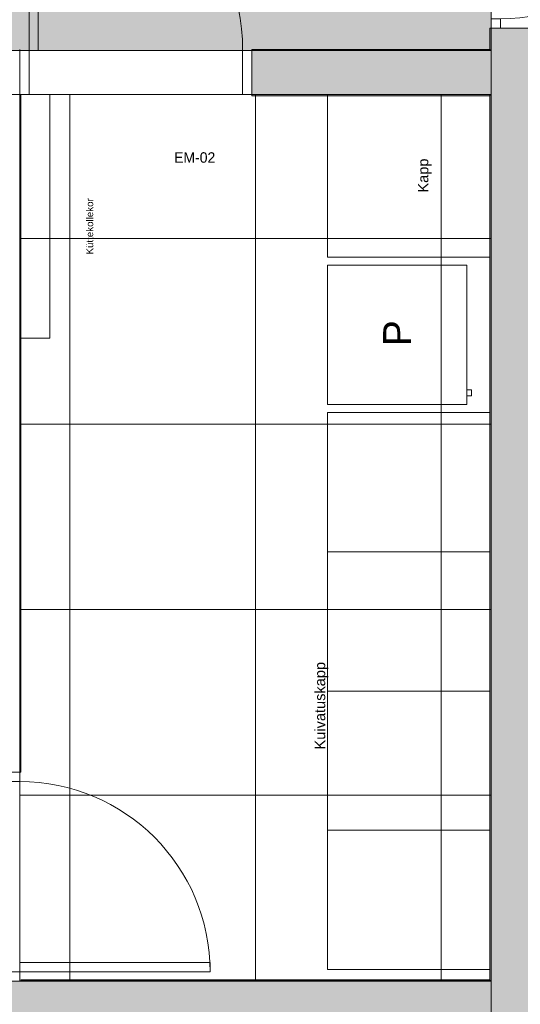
# Model space of a CAD drawing. Header units: millimetres. Extents: x -30 to 102382, y -31808 to 51594.
# Tile 53 of 172: x 37780 to 39935, y 22390 to 26633. Entities that reach past the tile are written whole.
import ezdxf
from ezdxf.enums import TextEntityAlignment as Align

# ---------------------------------------------------------------- set-up
doc = ezdxf.new("R2010")
doc.units = ezdxf.units.MM
doc.header["$MEASUREMENT"] = 0
doc.linetypes.add('tl_xref_DASH_2.5-1.25', pattern=[3750, 2500, -1250])
doc.linetypes.add('Wipeout_Contour', pattern=[1000, 0, -1000])
for name, color, linetype in [('01 Nimetused_ ruumid.AR', 7, 'Continuous'), ('05 Sisesein proj.AR', 7, 'Continuous'), ('06 Põrand proj.AR', 7, 'Continuous'), ('40 Küttekollektor.SA', 7, 'Continuous'), ('41 SAN mõõdud ja kõrgused.SA', 7, 'Continuous'), ('44 Sisustus_ erimööbel tähis.SA', 7, 'Continuous'), ('44 Sisustus_ standardmööbel.SA', 7, 'Continuous'), ('45 Sisustus_ tehnika.SA', 7, 'Continuous'), ('47 Siseviimistlus_ põrand.SA', 7, 'Continuous'), ('47 Siseviimistlus_ sein.SA', 7, 'Continuous')]:
    doc.layers.add(name, color=color, linetype=linetype)
doc.styles.add('GENERATED_STYLE_1', font='ARIALN.TTF')
doc.styles.add('GENERATED_STYLE_3', font='arial.ttf')
doc.styles.add('GENERATED_STYLE_4', font='txt')
doc.dimstyles.new('GENERATED_STYLE__5', dxfattribs={"dimtxt": 60, "dimasz": 28.5, "dimexe": 0.18, "dimexo": 0.0625, "dimgap": 0, "dimtad": 1, "dimdec": 0, "dimzin": 0, "dimdsep": 46, "dimtxsty": 'GENERATED_STYLE_3', "dimblk": 'ARROWHEAD_2', "dimblk1": 'ARROWHEAD_2', "dimblk2": 'ARROWHEAD_2', "dimcen": 0.09, "dimse1": 1, "dimse2": 1, "dimclrd": 8, "dimclre": 8, "dimclrt": 7, "dimadec": 1, "dimazin": 0, "dimtfac": 1, "dimtdec": 4, "dimtmove": 2, "dimatfit": 3, "dimfxl": 0, "dimtolj": 1, "dimtzin": 0, "dimarcsym": 0})

# ---------------------------------------------------------------- blocks, each defined once
blk = doc.blocks.new('KV_LADU_126_5_2', base_point=(39194.1, 23105.9))
at = {"layer": '01 Nimetused_ ruumid.AR', "color": 7, "linetype": 'Continuous', "lineweight": 13}
for p, q in [((39490.5, 23223.3), (38897.8, 23223.3)), ((38897.8, 23223.3), (38897.8, 22871.2)), ((38897.8, 23223.3), (39490.5, 23223.3)), ((38897.8, 23105.9), (38897.8, 23223.3)), ((39490.5, 22871.2), (39490.5, 23223.3)), ((39490.5, 23223.3), (39490.5, 23105.9)), ((39490.5, 23105.9), (38897.8, 23105.9)), ((38897.8, 23105.9), (39490.5, 23105.9)), ((38897.8, 22988.6), (38897.8, 23105.9)), ((39490.5, 23105.9), (39490.5, 22988.6)), ((39490.5, 22988.6), (38897.8, 22988.6)), ((38897.8, 22988.6), (39490.5, 22988.6)), ((38897.8, 22871.2), (38897.8, 22988.6)), ((39490.5, 22988.6), (39490.5, 22871.2)), ((38897.8, 22871.2), (39490.5, 22871.2)), ((39490.5, 22871.2), (38897.8, 22871.2))]:
    blk.add_line(p, q, dxfattribs=at)
at = {"layer": '01 Nimetused_ ruumid.AR', "color": 7, "lineweight": 13, "insert": (38944.7, 22959.2), "char_height": 57, "attachment_point": 1, "style": 'GENERATED_STYLE_1'}
blk.add_mtext('{\\A1;\\fArial Narrow|b0|i0|c0|p0;35,1{\\A1;\\fArial Narrow|b0|i0|c0|p0;\\H0.66000x;\\S^  ;} m{\\A1;\\fArial Narrow|b0|i0|c0|p0;\\H0.66000x;\\S2^  ;}}', dxfattribs=at)
at = {"layer": '01 Nimetused_ ruumid.AR', "color": 7, "lineweight": 13, "style": 'GENERATED_STYLE_1'}
for tag, p in [('ROOM_NAME', (38897.8, 23312)), ('DUMMY_849', (39227, 23328.9)), ('DUMMY_850', (39054.8, 23211.6)), ('ROOM_NUMBER', (38944.7, 23193.9)), ('floorCode', (38944.7, 23076.4)), ('stFloorCovering', (39021.7, 23076.4)), ('DUMMY_851', (38944.7, 22976.8))]:
    blk.add_attdef(tag, text='', height=57, dxfattribs=at).set_placement(p, align=Align.TOP_LEFT)
blk = doc.blocks.new('KUIVATUS_PESU_128_33_2', base_point=(38115.4, 24616.6))
at = {"layer": '01 Nimetused_ ruumid.AR', "color": 7, "linetype": 'Continuous', "lineweight": 13}
for p, q in [((38411.7, 24733.9), (37819, 24733.9)), ((37819, 24733.9), (37819, 24381.9)), ((37819, 24733.9), (38411.7, 24733.9)), ((37819, 24616.6), (37819, 24733.9)), ((38411.7, 24381.9), (38411.7, 24733.9)), ((38411.7, 24733.9), (38411.7, 24616.6)), ((38411.7, 24616.6), (37819, 24616.6)), ((37819, 24616.6), (38411.7, 24616.6)), ((37819, 24499.2), (37819, 24616.6)), ((38411.7, 24616.6), (38411.7, 24499.2)), ((38411.7, 24499.2), (37819, 24499.2)), ((37819, 24499.2), (38411.7, 24499.2)), ((37819, 24381.9), (37819, 24499.2)), ((38411.7, 24499.2), (38411.7, 24381.9)), ((37819, 24381.9), (38411.7, 24381.9)), ((38411.7, 24381.9), (37819, 24381.9))]:
    blk.add_line(p, q, dxfattribs=at)
at = {"layer": '01 Nimetused_ ruumid.AR', "color": 7, "lineweight": 13, "insert": (37865.9, 24469.9), "char_height": 57, "attachment_point": 1, "style": 'GENERATED_STYLE_1'}
blk.add_mtext('{\\A1;\\fArial Narrow|b0|i0|c0|p0;7,8{\\A1;\\fArial Narrow|b0|i0|c0|p0;\\H0.66000x;\\S^  ;} m{\\A1;\\fArial Narrow|b0|i0|c0|p0;\\H0.66000x;\\S2^  ;}}', dxfattribs=at)
at = {"layer": '01 Nimetused_ ruumid.AR', "color": 7, "lineweight": 13, "style": 'GENERATED_STYLE_1'}
for tag, p in [('ROOM_NAME', (37819, 24822.7)), ('DUMMY_849', (38393.9, 24839.6)), ('ROOM_NUMBER', (37865.9, 24704.6)), ('DUMMY_850', (37976, 24722.2)), ('floorCode', (37865.9, 24587)), ('stFloorCovering', (37943, 24587)), ('DUMMY_851', (37865.9, 24487.5))]:
    blk.add_attdef(tag, text='', height=57, dxfattribs=at).set_placement(p, align=Align.TOP_LEFT)
blk = doc.blocks.new('Washer 26[10]_2', base_point=(39705, 25275.1))
at = {"layer": '45 Sisustus_ tehnika.SA', "color": 7, "linetype": 'Continuous', "lineweight": 20, "flags": 128}
for points in [[(39705, 24975.1), (39105, 24975.1), (39105, 25575.1), (39705, 25575.1)], [(39705, 25011.6), (39705, 25038.6), (39725, 25038.6), (39725, 25011.6)], [(39705, 25011.6), (39705, 25038.6), (39725, 25038.6), (39725, 25011.6)]]:
    blk.add_lwpolyline(points, close=True, dxfattribs=at)
at = {"layer": '45 Sisustus_ tehnika.SA', "color": 8, "lineweight": 13, "style": 'GENERATED_STYLE_3'}
blk.add_attdef('stDisplayText', text='', height=120, rotation=90, dxfattribs=at).set_placement((39405, 25282), align=Align.MIDDLE_CENTER)
blk = doc.blocks.new('Cube 26[29]_2', base_point=(37779.9, 25260))
at = {"layer": '40 Küttekollektor.SA', "color": 7, "linetype": 'Continuous', "lineweight": 20, "flags": 128}
blk.add_lwpolyline([(37909.9, 26310), (37779.9, 26310), (37779.9, 25260), (37909.9, 25260)], close=True, dxfattribs=at)
blk = doc.blocks.new('Washer 26[38]_2', base_point=(39705, 25275.1))
at = {"layer": '45 Sisustus_ tehnika.SA', "color": 7, "linetype": 'Continuous', "lineweight": 20, "flags": 128}
for points in [[(39705, 24975.1), (39105, 24975.1), (39105, 25575.1), (39705, 25575.1)], [(39705, 25011.6), (39705, 25038.6), (39725, 25038.6), (39725, 25011.6)], [(39705, 25011.6), (39705, 25038.6), (39725, 25038.6), (39725, 25011.6)]]:
    blk.add_lwpolyline(points, close=True, dxfattribs=at)
at = {"layer": '45 Sisustus_ tehnika.SA', "color": 8, "lineweight": 13, "style": 'GENERATED_STYLE_3'}
blk.add_attdef('stDisplayText', text='', height=120, rotation=90, dxfattribs=at).set_placement((39405, 25282), align=Align.MIDDLE_CENTER)
blk = doc.blocks.new('Door 26')
at = {"layer": '05 Sisesein proj.AR', "color": 7, "linetype": 'Continuous', "lineweight": 13}
for p, q in [((370, 0), (370, 820)), ((370, 820), (410, 820)), ((410, 820), (410, 0)), ((-410, 0), (-450, 0)), ((-450, 0), (-450, -190)), ((-450, 0), (-450, -190)), ((-450, 0), (-450, -190)), ((-410, -190), (-410, 0)), ((410, 0), (370, 0)), ((450, 0), (410, 0)), ((410, 0), (410, -190)), ((450, -190), (450, 0)), ((450, 0), (450, -190)), ((450, 0), (450, -190)), ((-450, -190), (-410, -190)), ((410, -190), (450, -190))]:
    blk.add_line(p, q, dxfattribs=at)
blk.add_arc((410, 0), 820, 90, 180, dxfattribs=at)
blk = doc.blocks.new('Simple Door Opening_12')
at = {"layer": '47 Siseviimistlus_ sein.SA', "color": 7, "linetype": 'Continuous', "lineweight": 13}
for p, q in [((-497.5, 0), (-497.5, -5)), ((497.5, 0), (497.5, -5))]:
    blk.add_line(p, q, dxfattribs=at)
blk = doc.blocks.new('Simple Door Opening_11')
at = {"layer": '47 Siseviimistlus_ sein.SA', "color": 7, "linetype": 'Continuous', "lineweight": 13}
for p, q in [((-450, 0), (-450, 5)), ((450, 0), (450, 5))]:
    blk.add_line(p, q, dxfattribs=at)
blk = doc.blocks.new('Simple Door Opening_13')
at = {"layer": '47 Siseviimistlus_ sein.SA', "color": 7, "linetype": 'Continuous', "lineweight": 13}
for p, q in [((-500, 0), (-500, 5)), ((500, 0), (500, 5))]:
    blk.add_line(p, q, dxfattribs=at)
blk = doc.blocks.new('Simple Door Opening_8')
at = {"layer": '47 Siseviimistlus_ sein.SA', "color": 7, "linetype": 'Continuous', "lineweight": 13}
for p, q in [((-450, 0), (-450, -5)), ((450, 0), (450, -5))]:
    blk.add_line(p, q, dxfattribs=at)
blk = doc.blocks.new('Lockers 26[329]_2', base_point=(39105, 23140.1))
at = {"layer": '45 Sisustus_ tehnika.SA', "color": 7, "linetype": 'Continuous', "lineweight": 20, "flags": 128}
blk.add_lwpolyline([(39105, 23140.1), (39105, 22540.1), (39805, 22540.1), (39805, 23140.1)], close=True, dxfattribs=at)
blk = doc.blocks.new('Lockers 26[330]_2', base_point=(39105, 23740.1))
at = {"layer": '45 Sisustus_ tehnika.SA', "color": 7, "linetype": 'Continuous', "lineweight": 20, "flags": 128}
blk.add_lwpolyline([(39105, 23740.1), (39105, 23140.1), (39805, 23140.1), (39805, 23740.1)], close=True, dxfattribs=at)
blk = doc.blocks.new('Lockers 26[331]_2', base_point=(39105, 24340.1))
at = {"layer": '45 Sisustus_ tehnika.SA', "color": 7, "linetype": 'Continuous', "lineweight": 20, "flags": 128}
blk.add_lwpolyline([(39105, 24340.1), (39105, 23740.1), (39805, 23740.1), (39805, 24340.1)], close=True, dxfattribs=at)
blk = doc.blocks.new('Lockers 26[332]_2', base_point=(39105, 24940.1))
at = {"layer": '45 Sisustus_ tehnika.SA', "color": 7, "linetype": 'Continuous', "lineweight": 20, "flags": 128}
blk.add_lwpolyline([(39105, 24940.1), (39105, 24340.1), (39805, 24340.1), (39805, 24940.1)], close=True, dxfattribs=at)
blk = doc.blocks.new('Lockers 26[333]_2', base_point=(39105, 26310))
at = {"layer": '44 Sisustus_ standardmööbel.SA', "color": 7, "linetype": 'Continuous', "lineweight": 20, "flags": 128}
blk.add_lwpolyline([(39105, 26310), (39105, 25610), (39805, 25610), (39805, 26310)], close=True, dxfattribs=at)
blk = doc.blocks.new('Door 26_3')
at = {"layer": '05 Sisesein proj.AR', "color": 7, "linetype": 'Continuous', "lineweight": 13}
for p, q in [((370, 0), (370, 820)), ((370, 820), (410, 820)), ((410, 820), (410, 0)), ((-450, 150), (-450, 0)), ((450, 150), (450, 0)), ((-410, 0), (-450, 0)), ((-450, 0), (-450, -40)), ((-450, 0), (-450, -40)), ((-450, 0), (-450, -40)), ((-410, -40), (-410, 0)), ((410, 0), (370, 0)), ((450, 0), (410, 0)), ((410, 0), (410, -40)), ((450, -40), (450, 0)), ((450, 0), (450, -40)), ((450, 0), (450, -40)), ((-450, -40), (-410, -40)), ((410, -40), (450, -40))]:
    blk.add_line(p, q, dxfattribs=at)
blk.add_arc((410, 0), 820, 90, 180, dxfattribs=at)
blk = doc.blocks.new('Door 26_6')
at = {"layer": '05 Sisesein proj.AR', "color": 7, "linetype": 'Continuous', "lineweight": 13}
for p, q in [((420, 0), (420, 920)), ((420, 920), (460, 920)), ((460, 920), (460, 0)), ((-460, 0), (-500, 0)), ((-500, 0), (-500, -190)), ((-500, -190), (-500, 0)), ((-500, -190), (-500, 0)), ((-460, -190), (-460, 0)), ((460, 0), (420, 0)), ((500, 0), (460, 0)), ((460, 0), (460, -190)), ((500, -190), (500, 0)), ((500, -190), (500, 0)), ((500, -190), (500, 0)), ((-500, -190), (-460, -190)), ((460, -190), (500, -190))]:
    blk.add_line(p, q, dxfattribs=at)
blk.add_arc((460, 0), 920, 90, 180, dxfattribs=at)
blk = doc.blocks.new('*D852')
at = {"layer": '41 SAN mõõdud ja kõrgused.SA', "color": 8, "linetype": 'Continuous', "lineweight": 13}
for p, q in [((20446.8, 30260), (20390.6, 30260)), ((20437.4, 30249.2), (20399.9, 30270.8)), ((20418.7, 30260), (20418.7, 30278.3)), ((20418.7, 24710), (20418.7, 30260)), ((20446.8, 24710), (20390.6, 24710)), ((20399.9, 24720.8), (20437.4, 24699.2)), ((20418.7, 24691.7), (20418.7, 24710))]:
    blk.add_line(p, q, dxfattribs=at)
at = {"layer": '41 SAN mõõdud ja kõrgused.SA', "color": 7, "lineweight": 13, "insert": (20345.8, 27636.3), "char_height": 60, "attachment_point": 7, "rotation": 270, "style": 'GENERATED_STYLE_3'}
blk.add_mtext('{\\A1;\\fArial|b0|i0|c0|p0;5\xa0550}', dxfattribs=at)
blk = doc.blocks.new('ARROWHEAD_2')
at = {"color": 0, "linetype": 'Continuous', "lineweight": 0}
for p, q in [((0, 0), (-1, 0)), ((-0.38, -0.66), (0.38, 0.66))]:
    blk.add_line(p, q, dxfattribs=at)
blk = doc.blocks.new('Label_57_2', base_point=(39111.1, 23681.8))
at = {"layer": '44 Sisustus_ erimööbel tähis.SA', "color": 8, "lineweight": 13, "insert": (39050.4, 23488), "char_height": 45, "attachment_point": 1, "rotation": 90, "style": 'GENERATED_STYLE_3'}
blk.add_mtext('{\\A1;\\fArial|b0|i0|c0|p0;Kuivatuskapp {\\A1;\\fArial|b0|i0|c0|p0;\\H0.66000x;\\S^  ;}{\\A1;\\fArial|b0|i0|c0|p0;\\H0.66000x;\\S^  ;}}', dxfattribs=at)
blk = doc.blocks.new('Label_58_2', base_point=(39555.3, 25968.5))
at = {"layer": '44 Sisustus_ erimööbel tähis.SA', "color": 8, "lineweight": 13, "insert": (39494.6, 25887.9), "char_height": 45, "attachment_point": 1, "rotation": 90, "style": 'GENERATED_STYLE_3'}
blk.add_mtext('{\\A1;\\fArial|b0|i0|c0|p0;Kapp {\\A1;\\fArial|b0|i0|c0|p0;\\H0.66000x;\\S^  ;}{\\A1;\\fArial|b0|i0|c0|p0;\\H0.66000x;\\S^  ;}}', dxfattribs=at)
blk = doc.blocks.new('Label_67_2', base_point=(38107, 25745.8))
at = {"layer": '44 Sisustus_ erimööbel tähis.SA', "color": 8, "lineweight": 13, "insert": (38066.4, 25621.2), "char_height": 30, "attachment_point": 1, "rotation": 90, "style": 'GENERATED_STYLE_3'}
blk.add_mtext('{\\A1;\\fArial|b0|i0|c0|p0;Küttekollekor {\\A1;\\fArial|b0|i0|c0|p0;\\H0.66000x;\\S^  ;}{\\A1;\\fArial|b0|i0|c0|p0;\\H0.66000x;\\S^  ;}}', dxfattribs=at)

msp = doc.modelspace()

# ---------------------------------------------------------------- hatches: boundary and pattern name
at = {"layer": '47 Siseviimistlus_ põrand.SA', "linetype": 'Continuous', "lineweight": 0}
msp.add_hatch(color=27, dxfattribs=at).paths.add_polyline_path([(82300, 30260), (20030, 30260), (20030, 24710), (22030, 24710), (22030, 24465.1), (25600, 24465.1), (25600, 27740), (25840, 27740), (25840.1, 27740), (29796.4, 27740), (35090, 27740), (35090, 26500), (39810, 26500), (39810, 27740), (46290, 27740), (82300, 27740)])
at = {"layer": '47 Siseviimistlus_ sein.SA', "linetype": 'Continuous', "lineweight": 13}
for points in [[(39805, 26505), (39810, 26505), (39810, 26597), (39805, 26597)], [(39805, 26505), (38779.9, 26505), (38779.9, 26500), (39805, 26500)], [(39805, 26505), (39810, 26500), (39810, 26505)], [(39805, 26500), (39810, 26500), (39805, 26505)]]:
    msp.add_hatch(color=252, dxfattribs=at).paths.add_polyline_path(points)

# ---------------------------------------------------------------- linework, layer by layer
at = {"layer": '05 Sisesein proj.AR', "color": 7, "linetype": 'Continuous', "lineweight": 20}
for p, q in [((39850, 26597), (39810, 26597)), ((40000, 26597), (39850, 26597))]:
    msp.add_line(p, q, dxfattribs=at)
at = {"layer": '05 Sisesein proj.AR', "color": 7, "linetype": 'Continuous', "lineweight": 20, "flags": 128}
for points in [[(39810, 26597), (39810, 26500)], [(39810, 26500), (38780, 26500)]]:
    msp.add_lwpolyline(points, dxfattribs=at)
at = {"layer": '47 Siseviimistlus_ põrand.SA', "color": 253, "linetype": 'tl_xref_DASH_2.5-1.25', "lineweight": 13, "flags": 128}
msp.add_lwpolyline([(82300, 30260), (20030, 30260), (20030, 24710), (22030, 24710), (22030, 24465.1), (25600, 24465.1), (25600, 27740), (25840, 27740), (25840.1, 27740), (29796.4, 27740), (35090, 27740), (35090, 26500), (39810, 26500), (39810, 27740), (46290, 27740), (82300, 27740)], close=True, dxfattribs=at)
at = {"layer": '47 Siseviimistlus_ sein.SA', "color": 7, "linetype": 'Continuous', "lineweight": 20}
for p, q in [((39805, 26597), (39810, 26597)), ((38779.9, 26505), (38779.9, 26500))]:
    msp.add_line(p, q, dxfattribs=at)
at = {"layer": '47 Siseviimistlus_ sein.SA', "color": 7, "linetype": 'Continuous', "lineweight": 20, "flags": 128}
for points in [[(39805, 26597), (39805, 26505)], [(39810, 26505), (39810, 26597)], [(39805, 26505), (38779.9, 26505)], [(38779.9, 26500), (39810, 26500)], [(39810, 26500), (39810, 26505)]]:
    msp.add_lwpolyline(points, dxfattribs=at)

# ---------------------------------------------------------------- block references
at = {"layer": '01 Nimetused_ ruumid.AR', "color": 7, "linetype": 'Continuous', "lineweight": 20}
for name, p, values in [('KUIVATUS_PESU_128_33_2', (38115.4, 24616.6), {'ROOM_NAME': 'KUIVATUS/PESU', 'ROOM_NUMBER': '128', 'floorCode': 'F: ', 'stFloorCovering': '<Floor Finish>'}), ('KV_LADU_126_5_2', (39194.1, 23105.9), {'ROOM_NAME': 'KV/LADU', 'ROOM_NUMBER': '126', 'floorCode': 'F: ', 'stFloorCovering': '<Floor Finish>'})]:
    msp.add_blockref(name, p, dxfattribs=at).add_auto_attribs(values)
at = {"layer": '05 Sisesein proj.AR', "color": 7, "linetype": 'Continuous', "lineweight": 13, "xscale": -1, "zscale": 1000, "rotation": 270}
msp.add_blockref('Door 26_3', (39850, 27047), dxfattribs=at)
at = {"layer": '47 Siseviimistlus_ sein.SA', "color": 7, "linetype": 'Continuous', "lineweight": 13, "xscale": -1, "zscale": 1000, "rotation": 90}
msp.add_blockref('Simple Door Opening_8', (39805, 27047), dxfattribs=at)
at = {"layer": '47 Siseviimistlus_ sein.SA', "color": 7, "linetype": 'Continuous', "lineweight": 13, "zscale": 1000, "rotation": 180}
msp.add_blockref('Simple Door Opening_13', (38279.9, 26505), dxfattribs=at)

# ---------------------------------------------------------------- next in the draw order: wipeouts: each hides what was drawn before it
at = {"color": 254, "linetype": 'Wipeout_Contour', "lineweight": 0, "ltscale": 183447.843012}
msp.add_wipeout([(39810, 22490.1), (39810, 26310), (37780, 26310), (37780, 22490.1)], dxfattribs=at).dxf.layer = '47 Siseviimistlus_ põrand.SA'

# ---------------------------------------------------------------- next in the draw order: hatches: boundary and pattern name
at = {"layer": '05 Sisesein proj.AR', "linetype": 'Continuous', "lineweight": 13}
for points in [[(39810, 22300), (40000, 22300), (40000, 26597), (39810, 26597)], [(38780, 26500), (38780, 26310), (39810, 26310), (39810, 26500)], [(35090, 22300), (39810, 22300), (39810, 22490), (35090, 22490)]]:
    msp.add_hatch(color=252, dxfattribs=at).paths.add_polyline_path(points)
at = {"layer": '47 Siseviimistlus_ põrand.SA', "linetype": 'Continuous', "lineweight": 13}
h = msp.add_hatch(dxfattribs=at)
h.set_pattern_fill('80_Siseviim__ker_plaat_5_08', color=253, style=0, pattern_type=2)
h.set_pattern_definition([(90, (38794.94, 22490.1), (-800, 0), []), (180, (38794.94, 22490.1), (0, 800), [])])
h.paths.add_polyline_path([(39810, 22490.1), (39810, 26310), (37780, 26310), (37780, 22490.1)])
at = {"layer": '47 Siseviimistlus_ sein.SA', "linetype": 'Continuous', "lineweight": 13}
for points in [[(37780, 26305), (37785, 26305), (37780, 26310)], [(37780, 26310), (37785, 26305), (37785, 26310)], [(38780, 26310), (38780, 26305), (39805, 26305), (39805, 26310)], [(39805, 26305), (39810, 26305), (39810, 26310)], [(39805, 26310), (39805, 26305), (39810, 26310)], [(37780, 26305), (37780, 23390.1), (37785, 23390.1), (37785, 26305)], [(39810, 22495), (39810, 26305), (39805, 26305), (39805, 22495)], [(37785, 22495), (37780, 22490), (37785, 22490)], [(37780.1, 22490.1), (37780, 22490.1), (37780, 22490)], [(37785, 22490), (39805, 22490), (39805, 22495), (37785, 22495)], [(39810, 22495), (39805, 22495), (39810, 22490)], [(39805, 22495), (39805, 22490), (39810, 22490)]]:
    msp.add_hatch(color=252, dxfattribs=at).paths.add_polyline_path(points)

# ---------------------------------------------------------------- next in the draw order: linework, layer by layer
at = {"layer": '05 Sisesein proj.AR', "color": 7, "linetype": 'Continuous', "lineweight": 20}
for p, q in [((37780, 26310), (37780, 26500)), ((38780, 26310), (38780, 26500)), ((37780, 23390.1), (37590, 23390.1)), ((37780, 22490.1), (37590, 22490.1))]:
    msp.add_line(p, q, dxfattribs=at)
at = {"layer": '05 Sisesein proj.AR', "color": 7, "linetype": 'Continuous', "lineweight": 20, "flags": 128}
for points in [[(37780, 23390.1), (37780, 26310)], [(38780, 26310), (39810, 26310)], [(39810, 26310), (39810, 22490)], [(37780, 22490), (37780, 22490.1)], [(39810, 22490), (37780, 22490)]]:
    msp.add_lwpolyline(points, dxfattribs=at)
at = {"layer": '06 Põrand proj.AR', "color": 7, "linetype": 'Continuous', "lineweight": 20, "flags": 128}
for points in [[(20030, 30260), (20030, 24470), (25600, 24470), (25600, 27740), (25840, 27740), (27090, 27740), (31100, 27740), (35090, 27740), (35090, 26310), (39810, 26310), (39810, 27740), (42890, 27740), (42890, 30260)], [(35090, 26310), (35090, 20080), (39810, 20080), (39810, 26310)]]:
    msp.add_lwpolyline(points, close=True, dxfattribs=at)
at = {"layer": '47 Siseviimistlus_ põrand.SA', "color": 253, "linetype": 'tl_xref_DASH_2.5-1.25', "lineweight": 13, "flags": 128}
msp.add_lwpolyline([(39810, 22490.1), (39810, 26310), (37780, 26310), (37780, 22490.1)], close=True, dxfattribs=at)
at = {"layer": '47 Siseviimistlus_ sein.SA', "color": 7, "linetype": 'Continuous', "lineweight": 20}
for p, q in [((37785, 26305), (37785, 26310)), ((38780, 26305), (38780, 26310)), ((37785, 23390.1), (37780, 23390.1)), ((37785, 22490.1), (37780, 22490.1))]:
    msp.add_line(p, q, dxfattribs=at)
at = {"layer": '47 Siseviimistlus_ sein.SA', "color": 7, "linetype": 'Continuous', "lineweight": 20, "flags": 128}
for points in [[(37780, 26310), (37780, 26305)], [(37785, 26310), (37780, 26310)], [(39810, 26310), (38780, 26310)], [(39810, 26310), (39810, 26305)], [(37780, 26305), (37780, 23390.1)], [(37785, 23390.1), (37785, 26305)], [(38780, 26305), (39805, 26305)], [(39805, 26305), (39805, 22495)], [(39810, 22495), (39810, 26305)], [(37780, 22490.1), (37780, 22490)], [(37780, 22490), (37785, 22490)], [(39805, 22495), (37785, 22495)], [(37785, 22490), (39810, 22490)], [(39810, 22490), (39810, 22495)]]:
    msp.add_lwpolyline(points, dxfattribs=at)

# ---------------------------------------------------------------- next in the draw order: block references
at = {"layer": '05 Sisesein proj.AR', "color": 7, "linetype": 'Continuous', "lineweight": 13, "xscale": -1, "zscale": 1000}
msp.add_blockref('Door 26_6', (38280, 26500), dxfattribs=at)
at = {"layer": '05 Sisesein proj.AR', "color": 7, "linetype": 'Continuous', "lineweight": 13, "zscale": 1000, "rotation": 270}
msp.add_blockref('Door 26', (37780, 22940.1), dxfattribs=at)
at = {"layer": '40 Küttekollektor.SA', "color": 7, "linetype": 'Continuous', "lineweight": 20}
msp.add_blockref('Cube 26[29]_2', (37779.9, 25260), dxfattribs=at)
at = {"layer": '44 Sisustus_ erimööbel tähis.SA', "color": 11, "linetype": 'Continuous', "lineweight": 13}
for name, p in [('Label_58_2', (39555.3, 25968.5)), ('Label_67_2', (38107, 25745.8)), ('Label_57_2', (39111.1, 23681.8))]:
    msp.add_blockref(name, p, dxfattribs=at)
at = {"layer": '44 Sisustus_ standardmööbel.SA', "color": 7, "linetype": 'Continuous', "lineweight": 20}
msp.add_blockref('Lockers 26[333]_2', (39105, 26310), dxfattribs=at)
at = {"layer": '45 Sisustus_ tehnika.SA', "color": 7, "linetype": 'Continuous', "lineweight": 20}
for name in ['Washer 26[10]_2', 'Washer 26[38]_2']:
    msp.add_blockref(name, (39705, 25275.1), dxfattribs=at).add_auto_attribs({'stDisplayText': 'P'})
for name, p in [('Lockers 26[332]_2', (39105, 24940.1)), ('Lockers 26[331]_2', (39105, 24340.1)), ('Lockers 26[330]_2', (39105, 23740.1)), ('Lockers 26[329]_2', (39105, 23140.1))]:
    msp.add_blockref(name, p, dxfattribs=at)
at = {"layer": '47 Siseviimistlus_ sein.SA', "color": 7, "linetype": 'Continuous', "lineweight": 13, "zscale": 1000, "rotation": 180}
msp.add_blockref('Simple Door Opening_12', (38282.5, 26305), dxfattribs=at)
at = {"layer": '47 Siseviimistlus_ sein.SA', "color": 7, "linetype": 'Continuous', "lineweight": 13, "xscale": -1, "zscale": 1000, "rotation": 90}
msp.add_blockref('Simple Door Opening_11', (37785, 22940.1), dxfattribs=at)

# ---------------------------------------------------------------- next in the draw order: texts
at = {"layer": '44 Sisustus_ erimööbel tähis.SA', "color": 11, "linetype": 'Continuous', "lineweight": 13, "insert": (38622.1, 26016), "char_height": 45, "attachment_point": 9, "style": 'GENERATED_STYLE_4'}
msp.add_mtext('{\\A1;EM-02}', dxfattribs=at)

# ---------------------------------------------------------------- next in the draw order: dimensions: what is measured, and where the dimension line sits
at = {"layer": '41 SAN mõõdud ja kõrgused.SA', "color": 8, "linetype": 'Continuous', "lineweight": 13}
dim = msp.add_linear_dim(base=(20418.7, 30260), p1=(21030, 24710), p2=(47585, 30260), angle=90, dimstyle='GENERATED_STYLE__5', dxfattribs=at)
dim.commit()
dim.dimension.update_dxf_attribs({"geometry": '*D852', "text_midpoint": (20375.8, 27533.4), "dimtype": 160, "text_rotation": 270})

doc.saveas('drawing.dxf')
